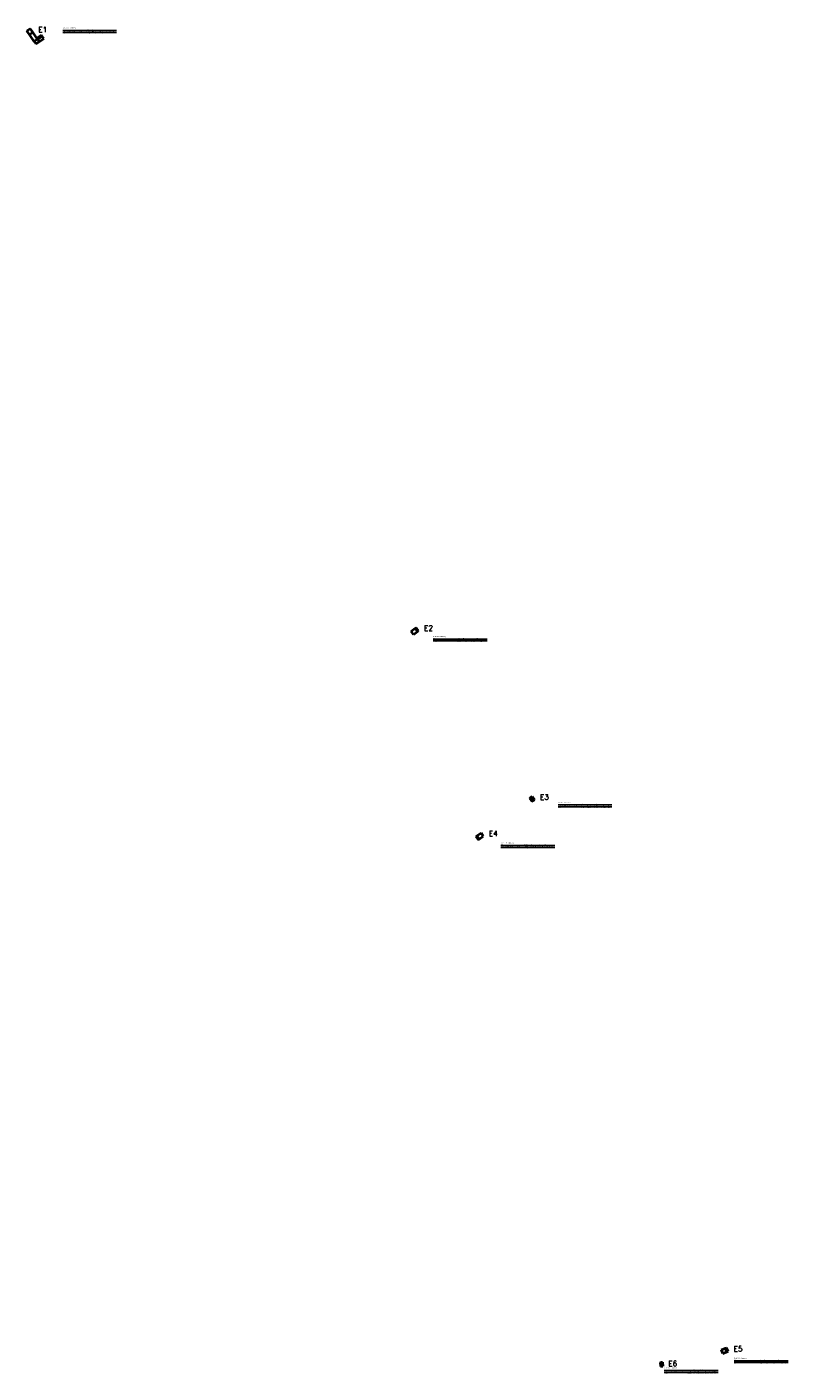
# Model space of a CAD drawing. Header units: metres. Extents: x 373906 to 374193, y 8561573 to 8562078.
import ezdxf

# ---------------------------------------------------------------- set-up
doc = ezdxf.new("R2010")
doc.units = ezdxf.units.M
for name, color, linetype, lineweight in [('SJ_E1_datum', 1, 'Continuous', 40), ('SJ_E2_datum', 2, 'Continuous', 40), ('SJ_E3_datum', 3, 'Continuous', 40), ('SJ_E4_datum', 4, 'Continuous', 40), ('SJ_E5_datum', 5, 'Continuous', 40), ('SJ_E6_datum', 6, 'Continuous', 40)]:
    doc.layers.add(name, color=color, linetype=linetype, lineweight=lineweight)
doc.styles.get("Standard").update_dxf_attribs({"font": 'simplex.shx'})

# ---------------------------------------------------------------- blocks, each defined once
blk = doc.blocks.new('*U80', base_point=(373919, 8562072))
for p, q in [((373919, 8561962), (375943, 8561962)), ((373919, 8561890), (375943, 8561890))]:
    blk.add_line(p, q)
at = {"char_height": 10, "attachment_point": 1}
for s, insert in [('{\\fCourier New|b1|i0|c0|p49;\\H3X;Cut/Fill Summary}\\P\\P', (373919, 8562072)), ('{\\fCourier New|b0|i0|c0|p49;\\H2X;Name}^I', (373919, 8562003)), ('{\\fCourier New|b0|i0|c0|p49;\\H2X;2d Area}^I', (374799, 8562003)), ('{\\fCourier New|b0|i0|c0|p49;\\H2X;Cut}^I', (375019, 8562003)), ('{\\fCourier New|b0|i0|c0|p49;\\H2X;Fill}^I', (375283, 8562003)), ('{\\fCourier New|b0|i0|c0|p49;\\H2X;Net}^I', (375547, 8562003)), ('{\\fCourier New|b0|i0|c0|p49;\\H2X;E1_San Jeronimo}^I', (373919, 8561942)), ('{\\fCourier New|b0|i0|c0|p49;\\H2X;Totals}^I', (373919, 8561870)), ('{\\fCourier New|b1|i0|c0|p49;\\H2X;1.000}^I', (374271, 8561942)), ('{\\fCourier New|b1|i0|c0|p49;\\H2X;1.000}^I', (374535, 8561942)), ('{\\fCourier New|b0|i0|c0|p49;\\H2X;12.15sq.m}^I', (374799, 8561942)), ('{\\fCourier New|b0|i0|c0|p49;\\H2X;12.15sq.m}^I', (374799, 8561870)), ('{\\fCourier New|b0|i0|c0|p49;\\H2X;3.56 Cu. M.}^I', (375019, 8561942)), ('{\\fCourier New|b0|i0|c0|p49;\\H2X;3.56 Cu. M.}^I', (375019, 8561870)), ('{\\fCourier New|b0|i0|c0|p49;\\H2X;3.12 Cu. M.}^I', (375283, 8561942)), ('{\\fCourier New|b0|i0|c0|p49;\\H2X;3.12 Cu. M.}^I', (375283, 8561870)), ('{\\fCourier New|b0|i0|c0|p49;\\H2X;0.44 Cu. M.<Cut>}^I', (375547, 8561942)), ('{\\fCourier New|b0|i0|c0|p49;\\H2X;0.44 Cu. M.<Cut>}^I', (375547, 8561870))]:
    blk.add_mtext(s, dxfattribs=dict(at, insert=insert))
blk = doc.blocks.new('*U88', base_point=(374059, 8561850))
for p, q in [((374059, 8561740), (376083, 8561740)), ((374059, 8561668), (376083, 8561668))]:
    blk.add_line(p, q)
at = {"char_height": 10, "attachment_point": 1}
for s, insert in [('{\\fCourier New|b1|i0|c0|p49;\\H3X;Cut/Fill Summary}\\P\\P', (374059, 8561850)), ('{\\fCourier New|b0|i0|c0|p49;\\H2X;Name}^I', (374059, 8561780)), ('{\\fCourier New|b0|i0|c0|p49;\\H2X;E2_San Jeronimo}^I', (374059, 8561720)), ('{\\fCourier New|b0|i0|c0|p49;\\H2X;Totals}^I', (374059, 8561648)), ('{\\fCourier New|b1|i0|c0|p49;\\H2X;1.000}^I', (374411, 8561720)), ('{\\fCourier New|b1|i0|c0|p49;\\H2X;1.000}^I', (374675, 8561720)), ('{\\fCourier New|b0|i0|c0|p49;\\H2X;2d Area}^I', (374939, 8561780)), ('{\\fCourier New|b0|i0|c0|p49;\\H2X;3.60sq.m}^I', (374939, 8561720)), ('{\\fCourier New|b0|i0|c0|p49;\\H2X;3.60sq.m}^I', (374939, 8561648)), ('{\\fCourier New|b0|i0|c0|p49;\\H2X;Cut}^I', (375159, 8561780)), ('{\\fCourier New|b0|i0|c0|p49;\\H2X;0.67 Cu. M.}^I', (375159, 8561720)), ('{\\fCourier New|b0|i0|c0|p49;\\H2X;0.67 Cu. M.}^I', (375159, 8561648)), ('{\\fCourier New|b0|i0|c0|p49;\\H2X;Fill}^I', (375423, 8561780)), ('{\\fCourier New|b0|i0|c0|p49;\\H2X;0.01 Cu. M.}^I', (375423, 8561720)), ('{\\fCourier New|b0|i0|c0|p49;\\H2X;0.01 Cu. M.}^I', (375423, 8561648)), ('{\\fCourier New|b0|i0|c0|p49;\\H2X;Net}^I', (375687, 8561780)), ('{\\fCourier New|b0|i0|c0|p49;\\H2X;0.67 Cu. M.<Cut>}^I', (375687, 8561720)), ('{\\fCourier New|b0|i0|c0|p49;\\H2X;0.67 Cu. M.<Cut>}^I', (375687, 8561648))]:
    blk.add_mtext(s, dxfattribs=dict(at, insert=insert))
blk = doc.blocks.new('*U89', base_point=(374106, 8561787))
for p, q in [((374106, 8561678), (376130, 8561678)), ((374106, 8561606), (376130, 8561606))]:
    blk.add_line(p, q)
at = {"char_height": 10, "attachment_point": 1}
for s, insert in [('{\\fCourier New|b1|i0|c0|p49;\\H3X;Cut/Fill Summary}\\P\\P', (374106, 8561787)), ('{\\fCourier New|b0|i0|c0|p49;\\H2X;Name}^I', (374106, 8561718)), ('{\\fCourier New|b0|i0|c0|p49;\\H2X;E3_San Jeronimo}^I', (374106, 8561658)), ('{\\fCourier New|b0|i0|c0|p49;\\H2X;Totals}^I', (374106, 8561586)), ('{\\fCourier New|b1|i0|c0|p49;\\H2X;1.000}^I', (374458, 8561658)), ('{\\fCourier New|b1|i0|c0|p49;\\H2X;1.000}^I', (374722, 8561658)), ('{\\fCourier New|b0|i0|c0|p49;\\H2X;2d Area}^I', (374986, 8561718)), ('{\\fCourier New|b0|i0|c0|p49;\\H2X;1.80sq.m}^I', (374986, 8561658)), ('{\\fCourier New|b0|i0|c0|p49;\\H2X;1.80sq.m}^I', (374986, 8561586)), ('{\\fCourier New|b0|i0|c0|p49;\\H2X;Cut}^I', (375206, 8561718)), ('{\\fCourier New|b0|i0|c0|p49;\\H2X;0.60 Cu. M.}^I', (375206, 8561658)), ('{\\fCourier New|b0|i0|c0|p49;\\H2X;0.60 Cu. M.}^I', (375206, 8561586)), ('{\\fCourier New|b0|i0|c0|p49;\\H2X;Fill}^I', (375470, 8561718)), ('{\\fCourier New|b0|i0|c0|p49;\\H2X;0.00 Cu. M.}^I', (375470, 8561658)), ('{\\fCourier New|b0|i0|c0|p49;\\H2X;0.00 Cu. M.}^I', (375470, 8561586)), ('{\\fCourier New|b0|i0|c0|p49;\\H2X;Net}^I', (375734, 8561718)), ('{\\fCourier New|b0|i0|c0|p49;\\H2X;0.60 Cu. M.<Cut>}^I', (375734, 8561658)), ('{\\fCourier New|b0|i0|c0|p49;\\H2X;0.60 Cu. M.<Cut>}^I', (375734, 8561586))]:
    blk.add_mtext(s, dxfattribs=dict(at, insert=insert))
blk = doc.blocks.new('*U90', base_point=(374084, 8561772))
for p, q in [((374084, 8561662), (376108, 8561662)), ((374084, 8561590), (376108, 8561590))]:
    blk.add_line(p, q)
at = {"char_height": 10, "attachment_point": 1}
for s, insert in [('{\\fCourier New|b1|i0|c0|p49;\\H3X;Cut/Fill Summary}\\P\\P', (374084, 8561772)), ('{\\fCourier New|b0|i0|c0|p49;\\H2X;Name}^I', (374084, 8561703)), ('{\\fCourier New|b0|i0|c0|p49;\\H2X;E4_San Jeronimo}^I', (374084, 8561642)), ('{\\fCourier New|b0|i0|c0|p49;\\H2X;Totals}^I', (374084, 8561570)), ('{\\fCourier New|b1|i0|c0|p49;\\H2X;1.000}^I', (374436, 8561642)), ('{\\fCourier New|b1|i0|c0|p49;\\H2X;1.000}^I', (374700, 8561642)), ('{\\fCourier New|b0|i0|c0|p49;\\H2X;2d Area}^I', (374964, 8561703)), ('{\\fCourier New|b0|i0|c0|p49;\\H2X;3.60sq.m}^I', (374964, 8561642)), ('{\\fCourier New|b0|i0|c0|p49;\\H2X;3.60sq.m}^I', (374964, 8561570)), ('{\\fCourier New|b0|i0|c0|p49;\\H2X;Cut}^I', (375184, 8561703)), ('{\\fCourier New|b0|i0|c0|p49;\\H2X;0.60 Cu. M.}^I', (375184, 8561642)), ('{\\fCourier New|b0|i0|c0|p49;\\H2X;0.60 Cu. M.}^I', (375184, 8561570)), ('{\\fCourier New|b0|i0|c0|p49;\\H2X;Fill}^I', (375448, 8561703)), ('{\\fCourier New|b0|i0|c0|p49;\\H2X;0.00 Cu. M.}^I', (375448, 8561642)), ('{\\fCourier New|b0|i0|c0|p49;\\H2X;0.00 Cu. M.}^I', (375448, 8561570)), ('{\\fCourier New|b0|i0|c0|p49;\\H2X;Net}^I', (375712, 8561703)), ('{\\fCourier New|b0|i0|c0|p49;\\H2X;0.60 Cu. M.<Cut>}^I', (375712, 8561642)), ('{\\fCourier New|b0|i0|c0|p49;\\H2X;0.60 Cu. M.<Cut>}^I', (375712, 8561570))]:
    blk.add_mtext(s, dxfattribs=dict(at, insert=insert))
blk = doc.blocks.new('*U91', base_point=(374176, 8561580))
for p, q in [((374176, 8561470), (376200, 8561470)), ((374176, 8561398), (376200, 8561398))]:
    blk.add_line(p, q)
at = {"char_height": 10, "attachment_point": 1}
for s, insert in [('{\\fCourier New|b1|i0|c0|p49;\\H3X;Cut/Fill Summary}\\P\\P', (374176, 8561580)), ('{\\fCourier New|b0|i0|c0|p49;\\H2X;Name}^I', (374176, 8561510)), ('{\\fCourier New|b0|i0|c0|p49;\\H2X;E5_San Jeronimo}^I', (374176, 8561450)), ('{\\fCourier New|b1|i0|c0|p49;\\H2X;1.000}^I', (374528, 8561450)), ('{\\fCourier New|b1|i0|c0|p49;\\H2X;1.000}^I', (374792, 8561450)), ('{\\fCourier New|b0|i0|c0|p49;\\H2X;2d Area}^I', (375056, 8561510)), ('{\\fCourier New|b0|i0|c0|p49;\\H2X;3.15sq.m}^I', (375056, 8561450)), ('{\\fCourier New|b0|i0|c0|p49;\\H2X;Cut}^I', (375276, 8561510)), ('{\\fCourier New|b0|i0|c0|p49;\\H2X;0.67 Cu. M.}^I', (375276, 8561450)), ('{\\fCourier New|b0|i0|c0|p49;\\H2X;Fill}^I', (375540, 8561510)), ('{\\fCourier New|b0|i0|c0|p49;\\H2X;0.00 Cu. M.}^I', (375540, 8561450)), ('{\\fCourier New|b0|i0|c0|p49;\\H2X;Net}^I', (375804, 8561510)), ('{\\fCourier New|b0|i0|c0|p49;\\H2X;0.67 Cu. M.<Cut>}^I', (375804, 8561450)), ('{\\fCourier New|b0|i0|c0|p49;\\H2X;Totals}^I', (374176, 8561378)), ('{\\fCourier New|b0|i0|c0|p49;\\H2X;3.15sq.m}^I', (375056, 8561378)), ('{\\fCourier New|b0|i0|c0|p49;\\H2X;0.67 Cu. M.}^I', (375276, 8561378)), ('{\\fCourier New|b0|i0|c0|p49;\\H2X;0.00 Cu. M.}^I', (375540, 8561378)), ('{\\fCourier New|b0|i0|c0|p49;\\H2X;0.67 Cu. M.<Cut>}^I', (375804, 8561378))]:
    blk.add_mtext(s, dxfattribs=dict(at, insert=insert))
blk = doc.blocks.new('*U92', base_point=(374145, 8561575, 441))
for p, q in [((374145, 8561465, 441), (376169, 8561465, 441)), ((374145, 8561394, 441), (376169, 8561394, 441))]:
    blk.add_line(p, q)
at = {"char_height": 10, "attachment_point": 1}
for s, insert in [('{\\fCourier New|b1|i0|c0|p49;\\H3X;Cut/Fill Summary}\\P\\P', (374145, 8561575, 441)), ('{\\fCourier New|b0|i0|c0|p49;\\H2X;Name}^I', (374145, 8561506, 441)), ('{\\fCourier New|b0|i0|c0|p49;\\H2X;E6_San Jeronimo}^I', (374145, 8561445, 441)), ('{\\fCourier New|b1|i0|c0|p49;\\H2X;1.000}^I', (374497, 8561445, 441)), ('{\\fCourier New|b1|i0|c0|p49;\\H2X;1.000}^I', (374761, 8561445, 441)), ('{\\fCourier New|b0|i0|c0|p49;\\H2X;2d Area}^I', (375025, 8561506, 441)), ('{\\fCourier New|b0|i0|c0|p49;\\H2X;1.35sq.m}^I', (375025, 8561445, 441)), ('{\\fCourier New|b0|i0|c0|p49;\\H2X;Cut}^I', (375245, 8561506, 441)), ('{\\fCourier New|b0|i0|c0|p49;\\H2X;0.24 Cu. M.}^I', (375245, 8561445, 441)), ('{\\fCourier New|b0|i0|c0|p49;\\H2X;Fill}^I', (375509, 8561506, 441)), ('{\\fCourier New|b0|i0|c0|p49;\\H2X;0.00 Cu. M.}^I', (375509, 8561445, 441)), ('{\\fCourier New|b0|i0|c0|p49;\\H2X;Net}^I', (375773, 8561506, 441)), ('{\\fCourier New|b0|i0|c0|p49;\\H2X;0.24 Cu. M.<Cut>}^I', (375773, 8561445, 441)), ('{\\fCourier New|b0|i0|c0|p49;\\H2X;Totals}^I', (374145, 8561374, 441)), ('{\\fCourier New|b0|i0|c0|p49;\\H2X;1.35sq.m}^I', (375025, 8561374, 441)), ('{\\fCourier New|b0|i0|c0|p49;\\H2X;0.24 Cu. M.}^I', (375245, 8561374, 441)), ('{\\fCourier New|b0|i0|c0|p49;\\H2X;0.00 Cu. M.}^I', (375509, 8561374, 441)), ('{\\fCourier New|b0|i0|c0|p49;\\H2X;0.24 Cu. M.<Cut>}^I', (375773, 8561374, 441))]:
    blk.add_mtext(s, dxfattribs=dict(at, insert=insert))

msp = doc.modelspace()

# ---------------------------------------------------------------- linework, layer by layer
at = {"layer": 'SJ_E1_datum'}
for p, q in [((373910.42, 8562073.52, 407.31), (373910.48, 8562073.56, 407.31)), ((373910.42, 8562073.52, 407.31), (373910.48, 8562073.56, 407.31)), ((373910.48, 8562073.56, 407.31), (373912.15, 8562074.71, 408.53)), ((373912.15, 8562074.71, 408.53), (373911.95, 8562075.01, 408.53)), ((373912.79, 8562073.77, 408.53), (373912.15, 8562074.71, 408.53))]:
    msp.add_line(p, q, dxfattribs=at)
for points in [[(373906.43, 8562076.68, 405.4), (373907.67, 8562077.53, 405.4)], [(373909.19, 8562072.67, 407.31), (373907.38, 8562075.29, 405.4), (373906.43, 8562076.68, 405.4)], [(373907.38, 8562075.29, 405.4), (373908.62, 8562076.14, 405.4)], [(373910.42, 8562073.52, 407.31), (373908.62, 8562076.14, 405.4), (373907.67, 8562077.53, 405.4)], [(373910.42, 8562073.52, 407.31), (373909.19, 8562072.67, 407.31)], [(373910.27, 8562073.86, 407.31), (373910.22, 8562073.82, 407.31)], [(373910.22, 8562073.82, 407.31), (373910.42, 8562073.52, 407.31)], [(373911.95, 8562075.01, 408.53), (373910.27, 8562073.86, 407.31)], [(373910.48, 8562073.56, 407.31), (373910.27, 8562073.86, 407.31)], [(373911.12, 8562072.62, 407.31), (373910.48, 8562073.56, 407.31)], [(373911.12, 8562072.62, 407.31), (373912.79, 8562073.77, 408.53)], [(373909.19, 8562072.67, 407.31), (373909.83, 8562071.73, 407.31)], [(373909.83, 8562071.73, 407.31), (373911.12, 8562072.62, 407.31)]]:
    msp.add_polyline3d(points, dxfattribs=at)
at = {"layer": 'SJ_E2_datum'}
for points in [[(374050.83, 8561851.18, 424.56), (374052.39, 8561852.29, 423.42), (374052.79, 8561852.57, 423.42)], [(374051.7, 8561849.96, 424.56), (374050.83, 8561851.18, 424.56)], [(374051.7, 8561849.96, 424.56), (374053.26, 8561851.06, 423.42), (374053.66, 8561851.35, 423.42)], [(374053.26, 8561851.06, 423.42), (374052.39, 8561852.29, 423.42)], [(374053.66, 8561851.35, 423.42), (374052.79, 8561852.57, 423.42)]]:
    msp.add_polyline3d(points, dxfattribs=at)
at = {"layer": 'SJ_E3_datum'}
for points in [[(374095.4, 8561788.41, 429), (374095.79, 8561788.69, 429), (374096.37, 8561789.1, 429.43)], [(374095.4, 8561788.41, 429), (374096.26, 8561787.18, 429)], [(374095.79, 8561788.69, 429), (374096.66, 8561787.47, 429)], [(374096.26, 8561787.18, 429), (374096.66, 8561787.47, 429), (374097.24, 8561787.88, 429.43)], [(374096.37, 8561789.1, 429.43), (374097.24, 8561787.88, 429.43)]]:
    msp.add_polyline3d(points, dxfattribs=at)
at = {"layer": 'SJ_E4_datum'}
for points in [[(374075.17, 8561774.05, 427.6), (374075.57, 8561774.33, 427.6), (374077.13, 8561775.44, 428.74)], [(374077.13, 8561775.44, 428.74), (374078, 8561774.22, 428.74)], [(374075.17, 8561774.05, 427.6), (374076.04, 8561772.83, 427.6)], [(374075.57, 8561774.33, 427.6), (374076.44, 8561773.11, 427.6)], [(374076.04, 8561772.83, 427.6), (374076.44, 8561773.11, 427.6), (374078, 8561774.22, 428.74)]]:
    msp.add_polyline3d(points, dxfattribs=at)
at = {"layer": 'SJ_E5_datum'}
for points in [[(374167.51, 8561581.25, 441.1), (374169.01, 8561581.85, 440.14), (374169.47, 8561582.03, 440.14)], [(374168.07, 8561579.86, 441.1), (374167.51, 8561581.25, 441.1)], [(374168.07, 8561579.86, 441.1), (374169.57, 8561580.45, 440.14), (374170.02, 8561580.63, 440.14)], [(374169.57, 8561580.45, 440.14), (374169.01, 8561581.85, 440.14)], [(374170.02, 8561580.63, 440.14), (374169.47, 8561582.03, 440.14)]]:
    msp.add_polyline3d(points, dxfattribs=at)
at = {"layer": 'SJ_E6_datum'}
for points in [[(374144.47, 8561576.52, 440.86), (374144.95, 8561576.56, 440.86), (374145.36, 8561576.59, 441.1)], [(374144.47, 8561576.52, 440.86), (374144.59, 8561575.02, 440.86)], [(374144.59, 8561575.02, 440.86), (374145.07, 8561575.06, 440.86), (374145.49, 8561575.09, 441.1)], [(374144.95, 8561576.56, 440.86), (374145.07, 8561575.06, 440.86)], [(374145.36, 8561576.59, 441.1), (374145.49, 8561575.09, 441.1)]]:
    msp.add_polyline3d(points, dxfattribs=at)
msp.add_circle((373910.21, 8562073.82, 407.31), 0.001, dxfattribs=at)

# ---------------------------------------------------------------- block references
at = {"xscale": 0.01, "yscale": 0.01, "zscale": 0.01}
for name, p in [('*U80', (373919.93, 8562077.89)), ('*U88', (374059.19, 8561849.31)), ('*U89', (374106.13, 8561787)), ('*U90', (374084.64, 8561771.78)), ('*U91', (374172.33, 8561578.25)), ('*U92', (374146.04, 8561574.54, 441.1))]:
    msp.add_blockref(name, p, dxfattribs=at)

# ---------------------------------------------------------------- texts
at = {"layer": 'SJ_E1_datum'}
msp.add_text('E1', height=2, dxfattribs=at).set_placement((373910.67, 8562076.14, 405.4))
at = {"layer": 'SJ_E2_datum'}
msp.add_text('E2', height=2, dxfattribs=at).set_placement((374055.71, 8561851.35, 423.42))
at = {"layer": 'SJ_E3_datum'}
msp.add_text('E3', height=2, dxfattribs=at).set_placement((374099.29, 8561787.88, 429.43))
at = {"layer": 'SJ_E4_datum'}
msp.add_text('E4', height=2, dxfattribs=at).set_placement((374080.05, 8561774.22, 428.74))
at = {"layer": 'SJ_E5_datum'}
msp.add_text('E5', height=2, dxfattribs=at).set_placement((374172.07, 8561580.63, 440.14))
at = {"layer": 'SJ_E6_datum'}
msp.add_text('E6', height=2, dxfattribs=at).set_placement((374147.54, 8561575.09, 441.1))

doc.saveas('drawing.dxf')
